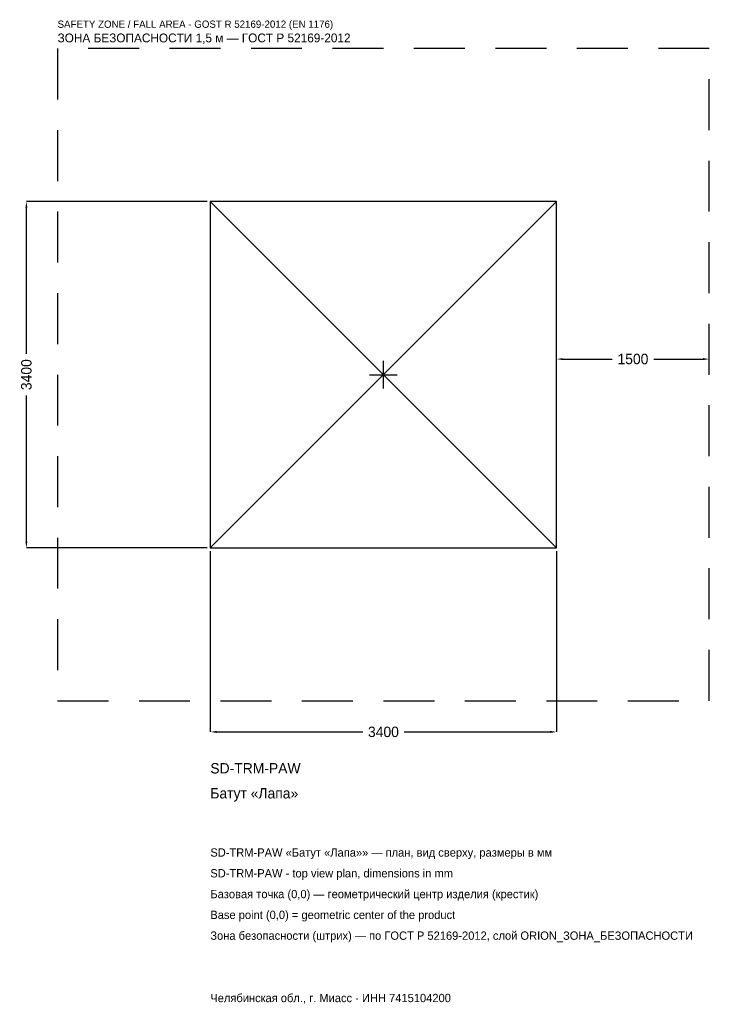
# Model space of a CAD drawing. Header units: metres. Extents: x -3572 to 3200, y -6179 to 3484.
import ezdxf

# ---------------------------------------------------------------- set-up
doc = ezdxf.new("R2010")
doc.units = ezdxf.units.M
doc.linetypes.add('DASHED', pattern=[800, 500, -300])
for name, color, linetype in [('ЗСК_ДАННЫЕ', 3, 'Continuous'), ('ЗСК_ЗОНА_БЕЗОПАСНОСТИ', 1, 'Continuous'), ('ЗСК_КОНТУР', 7, 'Continuous'), ('ЗСК_РАЗМЕРЫ', 8, 'Continuous')]:
    doc.layers.add(name, color=color, linetype=linetype)
doc.dimstyles.new('ORION', dxfattribs={"dimtxt": 102, "dimasz": 61.2, "dimexe": 1.25, "dimexo": 30.6, "dimtad": 1, "dimdec": 0, "dimcen": 2.5, "dimazin": 3, "dimtfac": 1, "dimtmove": 0, "dimatfit": 3})

# ---------------------------------------------------------------- blocks, each defined once
blk = doc.blocks.new('_CLOSEDFILLED')
at = {"color": 0, "linetype": 'BYBLOCK'}
blk.add_solid([(-1, 0.16), (0, 0), (-1, -0.16)], dxfattribs=at)
blk = doc.blocks.new('*D1')
for p, q in [((-1700, -1730.6), (-1700, -3506)), ((1700, -1730.6), (1700, -3506)), ((-1638.8, -3506), (-204, -3506)), ((204, -3506), (1638.8, -3506))]:
    blk.add_line(p, q)
at = {"layer": 'Defpoints'}
for p in [(-1700, -1700), (1700, -1700), (-1700, -3506)]:
    blk.add_point(p, dxfattribs=at)
at = {"layer": 'ЗСК_РАЗМЕРЫ', "xscale": 61.199999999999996, "yscale": 61.199999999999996, "rotation": 180}
blk.add_blockref('_CLOSEDFILLED', (-1700, -3506), dxfattribs=at)
at = {"layer": 'ЗСК_РАЗМЕРЫ', "xscale": 61.199999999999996, "yscale": 61.199999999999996}
blk.add_blockref('_CLOSEDFILLED', (1700, -3506), dxfattribs=at)
at = {"layer": 'ЗСК_РАЗМЕРЫ', "insert": (0, -3506), "char_height": 102, "attachment_point": 5}
blk.add_mtext('3400', dxfattribs=at)
blk = doc.blocks.new('*D2')
for p, q in [((-1730.6, 1700), (-3506, 1700)), ((-3506, 204), (-3506, 1638.8)), ((-3506, -1638.8), (-3506, -204)), ((-1730.6, -1700), (-3506, -1700))]:
    blk.add_line(p, q)
at = {"layer": 'Defpoints'}
for p in [(-1700, 1700), (-3506, -1700), (-1700, -1700)]:
    blk.add_point(p, dxfattribs=at)
at = {"layer": 'ЗСК_РАЗМЕРЫ', "xscale": 61.199999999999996, "yscale": 61.199999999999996}
for p, rotation in [((-3506, 1700), 90), ((-3506, -1700), 270)]:
    blk.add_blockref('_CLOSEDFILLED', p, dxfattribs=dict(at, rotation=rotation))
at = {"layer": 'ЗСК_РАЗМЕРЫ', "insert": (-3506, 0), "char_height": 102, "attachment_point": 5, "rotation": 90}
blk.add_mtext('3400', dxfattribs=at)
blk = doc.blocks.new('*D3')
for p, q in [((1700, 30.6), (1700, 153)), ((1761.2, 153), (2246, 153)), ((2654, 153), (3138.8, 153)), ((3200, 30.6), (3200, 153))]:
    blk.add_line(p, q)
at = {"layer": 'Defpoints'}
for p in [(1700, 153), (1700, 0), (3200, 0)]:
    blk.add_point(p, dxfattribs=at)
at = {"layer": 'ЗСК_РАЗМЕРЫ', "xscale": 61.199999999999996, "yscale": 61.199999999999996, "rotation": 180}
blk.add_blockref('_CLOSEDFILLED', (1700, 153), dxfattribs=at)
at = {"layer": 'ЗСК_РАЗМЕРЫ', "xscale": 61.199999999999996, "yscale": 61.199999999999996}
blk.add_blockref('_CLOSEDFILLED', (3200, 153), dxfattribs=at)
at = {"layer": 'ЗСК_РАЗМЕРЫ', "insert": (2450, 153), "char_height": 102, "attachment_point": 5}
blk.add_mtext('1500', dxfattribs=at)
blk = doc.blocks.new('ОРИОН SD-TRM-PAW Батут Лапа')
at = {"layer": 'ЗСК_ЗОНА_БЕЗОПАСНОСТИ', "linetype": 'DASHED'}
blk.add_lwpolyline([(-3200, -3200), (3200, -3200), (3200, 3200), (-3200, 3200)], close=True, dxfattribs=at)
at = {"layer": 'ЗСК_КОНТУР'}
for p, q in [((-1700, -1700), (1700, 1700)), ((-1700, 1700), (1700, -1700))]:
    blk.add_line(p, q, dxfattribs=at)
blk.add_lwpolyline([(-1700, -1700), (1700, -1700), (1700, 1700), (-1700, 1700)], close=True, dxfattribs=at)
at = {"layer": 'ЗСК_РАЗМЕРЫ'}
for p, q in [((0, -136), (0, 136)), ((-136, 0), (136, 0))]:
    blk.add_line(p, q, dxfattribs=at)
at = {"layer": 'ЗСК_ДАННЫЕ'}
for tag, p in [('АРТИКУЛ', (-1700, -3914)), ('НАИМЕНОВАНИЕ', (-1700, -4158.8))]:
    blk.add_attdef(tag, p, '', height=102, dxfattribs=at)
at = {"layer": 'ЗСК_ДАННЫЕ', "flags": 1}
for tag, p in [('ПРОИЗВОДИТЕЛЬ', (-1700, -4403.6)), ('ТЕЛЕФОН', (-1700, -4648.4)), ('САЙТ', (-1700, -5138)), ('АДРЕС', (-1700, -5382.8)), ('РЕКВИЗИТЫ', (-1700, -5627.6)), ('ГАБАРИТЫ', (-1700, -5872.4)), ('ЗОНА_БЕЗОПАСНОСТИ', (-1700, -6117.2))]:
    blk.add_attdef(tag, p, '', height=102, dxfattribs=at)
at = {"layer": 'ЗСК_ЗОНА_БЕЗОПАСНОСТИ', "color": 1}
for s, height, p in [('SAFETY ZONE / FALL AREA - GOST R 52169-2012 (EN 1176)', 71.4, (-3200, 3404)), ('ЗОНА БЕЗОПАСНОСТИ 1,5 м — ГОСТ Р 52169-2012', 86.7, (-3200, 3261.2))]:
    blk.add_text(s, height=height, dxfattribs=at).set_placement(p)
at = {"layer": 'ЗСК_РАЗМЕРЫ'}
dim = blk.add_linear_dim(base=(-3506, -1700), p1=(-1700, -1700), p2=(-1700, 1700), angle=90, dimstyle='ORION', dxfattribs=at)
dim.commit()
dim.dimension.update_dxf_attribs({"geometry": '*D2', "text_midpoint": (-3506, 0)})
for base, p1, p2, picture, middle in [((1700, 153), (1700, 0), (3200, 0), '*D3', (2450, 153)), ((-1700, -3506), (-1700, -1700), (1700, -1700), '*D1', (0, -3506))]:
    dim = blk.add_linear_dim(base=base, p1=p1, p2=p2, dimstyle='ORION', dxfattribs=at)
    dim.commit()
    dim.dimension.update_dxf_attribs({"geometry": picture, "text_midpoint": middle})

msp = doc.modelspace()

# ---------------------------------------------------------------- block references
msp.add_blockref('ОРИОН SD-TRM-PAW Батут Лапа', (0, 0)).add_auto_attribs({'АРТИКУЛ': 'SD-TRM-PAW', 'НАИМЕНОВАНИЕ': 'Батут «Лапа»'})

# ---------------------------------------------------------------- texts
at = {"layer": 'ЗСК_ДАННЫЕ', "color": 3}
for s, p in [('SD-TRM-PAW «Батут «Лапа»» — план, вид сверху, размеры в мм', (-1700, -4730)), ('SD-TRM-PAW - top view plan, dimensions in mm', (-1700, -4934)), ('Челябинская обл., г. Миасс · ИНН 7415104200', (-1700, -6158))]:
    msp.add_text(s, height=81.6, dxfattribs=at).set_placement(p)
at = {"layer": 'ЗСК_ДАННЫЕ', "color": 7}
for s, p in [('Базовая точка (0,0) — геометрический центр изделия (крестик)', (-1700, -5138)), ('Base point (0,0) = geometric center of the product', (-1700, -5342))]:
    msp.add_text(s, height=81.6, dxfattribs=at).set_placement(p)
at = {"layer": 'ЗСК_ДАННЫЕ', "color": 1}
msp.add_text('Зона безопасности (штрих) — по ГОСТ Р 52169-2012, слой ORION_ЗОНА_БЕЗОПАСНОСТИ', height=81.6, dxfattribs=at).set_placement((-1700, -5546))

doc.saveas('drawing.dxf')
